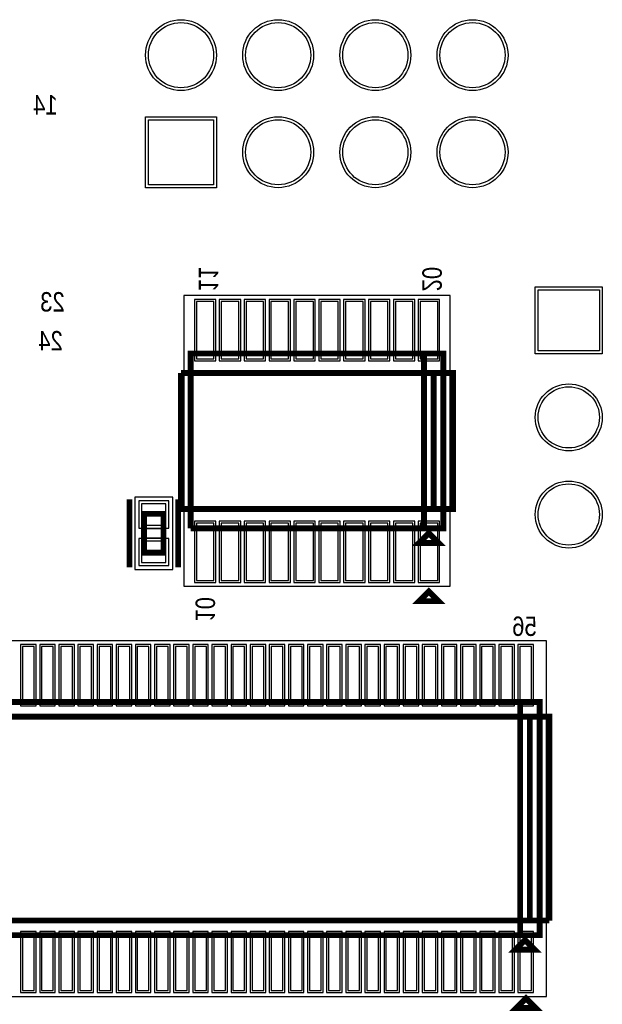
# Model space of a CAD drawing. Extents: x -10 to 137, y -26 to 190.
# Tile 48 of 57: x 91 to 106, y 102 to 128. Entities that reach past the tile are written whole.
import ezdxf

# ---------------------------------------------------------------- set-up
doc = ezdxf.new("R2010")
doc.units = 0
for name, color, linetype in [('PG_ASSEMBLY_BOTTOM', 52, 'CONTINUOUS'), ('PG_DFA_BOUND_BOTTOM', 254, 'CONTINUOUS'), ('PG_PLACE_BOUND_BOTTOM', 73, 'CONTINUOUS'), ('PG_SILKSCREEN_BOTTOM', 2, 'CONTINUOUS'), ('PIN_BOTTOM', 1, 'CONTINUOUS'), ('PIN_PASTEMASK_BOTTOM', 132, 'CONTINUOUS'), ('PIN_SOLDERMASK_BOTTOM', 212, 'CONTINUOUS'), ('VKO_BOTTOM', 173, 'CONTINUOUS')]:
    doc.layers.add(name, color=color, linetype=linetype)

msp = doc.modelspace()

# ---------------------------------------------------------------- linework, layer by layer
at = {"layer": 'PG_ASSEMBLY_BOTTOM', "const_width": 0.1524}
for points in [[(101.091492, 119.398639), (101.091492, 114.826639), (94.995492, 114.826639)], [(94.995492, 114.826639), (94.995492, 119.398639), (101.599492, 119.398639), (101.599492, 114.826639), (101.091492, 114.826639), (101.091492, 119.398639)], [(94.2848, 115.207001), (94.2848, 114.191001), (93.7768, 114.191001), (93.7768, 115.207001), (94.2848, 115.207001)], [(101.472492, 114.445639), (100.964492, 114.445639), (101.218492, 114.699639), (101.472492, 114.445639)], [(103.606092, 110.284852), (103.606092, 104.188852), (89.890092, 104.188852)], [(89.890092, 104.188852), (89.890092, 110.284852), (104.114092, 110.284852), (104.114092, 104.188852), (103.606092, 104.188852), (103.606092, 110.284852)], [(103.987092, 103.807852), (103.479092, 103.807852), (103.733092, 104.061852), (103.987092, 103.807852)]]:
    msp.add_lwpolyline(points, dxfattribs=at)
at = {"layer": 'PG_DFA_BOUND_BOTTOM'}
for points in [[(94.817692, 113.310944), (101.777292, 113.310944), (101.777292, 120.914333), (94.817692, 120.914333)], [(94.5261, 115.6462), (93.5355, 115.6462), (93.5355, 113.751802), (94.5261, 113.751802)], [(89.712292, 102.585159), (104.291892, 102.585159), (104.291892, 111.888544), (89.712292, 111.888544)]]:
    msp.add_lwpolyline(points, close=True, dxfattribs=at)
at = {"layer": 'PG_PLACE_BOUND_BOTTOM'}
for points in [[(94.995492, 114.826639), (101.599492, 114.826639), (101.599492, 119.398639), (94.995492, 119.398639)], [(94.2848, 115.207001), (94.2848, 114.191001), (93.7768, 114.191001), (93.7768, 115.207001)], [(89.890092, 104.188852), (104.114092, 104.188852), (104.114092, 110.284852), (89.890092, 110.284852)]]:
    msp.add_lwpolyline(points, close=True, dxfattribs=at)
at = {"layer": 'PG_SILKSCREEN_BOTTOM', "const_width": 0.1524}
for points in [[(101.345492, 118.890639), (101.345492, 115.334639), (94.741492, 115.334639), (94.741492, 118.890639)], [(94.741492, 118.890639), (101.853492, 118.890639), (101.853492, 115.334639), (101.345492, 115.334639), (101.345492, 118.890639)], [(93.3958, 115.588001), (93.3958, 113.810001)], [(94.6658, 115.588001), (94.6658, 113.810001)], [(101.472492, 112.921639), (100.964492, 112.921639), (101.218492, 113.175639), (101.472492, 112.921639)], [(103.860092, 109.903852), (103.860092, 104.569852), (89.636092, 104.569852), (89.636092, 109.903852), (104.368092, 109.903852), (104.368092, 104.569852)], [(104.368092, 104.569852), (103.860092, 104.569852), (103.860092, 109.903852)], [(104.012492, 102.283852), (103.504492, 102.283852), (103.758492, 102.537852), (104.012492, 102.283852)]]:
    msp.add_lwpolyline(points, dxfattribs=at)
at = {"layer": 'PIN_BOTTOM'}
for points in [[(95.592908, 125.514103), (95.592908, 123.812303), (93.891108, 123.812303), (93.891108, 125.514103)], [(105.6767, 119.4689), (104.0765, 119.4689), (104.0765, 121.0691), (105.6767, 121.0691)], [(95.143897, 119.263333), (95.601097, 119.263333), (95.601097, 120.761933), (95.143897, 120.761933)], [(95.793895, 119.263333), (96.251095, 119.263333), (96.251095, 120.761933), (95.793895, 120.761933)], [(96.443894, 119.263333), (96.901094, 119.263333), (96.901094, 120.761933), (96.443894, 120.761933)], [(97.093893, 119.263333), (97.551093, 119.263333), (97.551093, 120.761933), (97.093893, 120.761933)], [(97.743891, 119.263333), (98.201091, 119.263333), (98.201091, 120.761933), (97.743891, 120.761933)], [(98.39389, 119.263333), (98.85109, 119.263333), (98.85109, 120.761933), (98.39389, 120.761933)], [(99.043889, 119.263333), (99.501089, 119.263333), (99.501089, 120.761933), (99.043889, 120.761933)], [(99.693887, 119.263333), (100.151087, 119.263333), (100.151087, 120.761933), (99.693887, 120.761933)], [(100.343886, 119.263333), (100.801086, 119.263333), (100.801086, 120.761933), (100.343886, 120.761933)], [(100.993885, 119.263333), (101.451085, 119.263333), (101.451085, 120.761933), (100.993885, 120.761933)], [(94.3483, 115.4684), (93.7133, 115.4684), (93.7133, 114.9096), (94.3483, 114.9096)], [(95.143897, 113.463344), (95.601097, 113.463344), (95.601097, 114.961944), (95.143897, 114.961944)], [(95.793895, 113.463344), (96.251095, 113.463344), (96.251095, 114.961944), (95.793895, 114.961944)], [(96.443894, 113.463344), (96.901094, 113.463344), (96.901094, 114.961944), (96.443894, 114.961944)], [(97.093893, 113.463344), (97.551093, 113.463344), (97.551093, 114.961944), (97.093893, 114.961944)], [(97.743891, 113.463344), (98.201091, 113.463344), (98.201091, 114.961944), (97.743891, 114.961944)], [(98.39389, 113.463344), (98.85109, 113.463344), (98.85109, 114.961944), (98.39389, 114.961944)], [(99.043889, 113.463344), (99.501089, 113.463344), (99.501089, 114.961944), (99.043889, 114.961944)], [(99.693887, 113.463344), (100.151087, 113.463344), (100.151087, 114.961944), (99.693887, 114.961944)], [(100.343886, 113.463344), (100.801086, 113.463344), (100.801086, 114.961944), (100.343886, 114.961944)], [(100.993885, 113.463344), (101.451085, 113.463344), (101.451085, 114.961944), (100.993885, 114.961944)], [(94.3483, 114.488402), (93.7133, 114.488402), (93.7133, 113.929602), (94.3483, 113.929602)], [(90.904505, 110.237544), (90.904505, 111.736144), (90.599705, 111.736144), (90.599705, 110.237544)], [(91.404503, 110.237544), (91.404503, 111.736144), (91.099703, 111.736144), (91.099703, 110.237544)], [(91.904502, 110.237544), (91.904502, 111.736144), (91.599702, 111.736144), (91.599702, 110.237544)], [(92.404501, 110.237544), (92.404501, 111.736144), (92.099701, 111.736144), (92.099701, 110.237544)], [(92.9045, 110.237544), (92.9045, 111.736144), (92.5997, 111.736144), (92.5997, 110.237544)], [(93.4045, 110.237544), (93.4045, 111.736144), (93.0997, 111.736144), (93.0997, 110.237544)], [(93.904499, 110.237544), (93.904499, 111.736144), (93.599699, 111.736144), (93.599699, 110.237544)], [(94.404498, 110.237544), (94.404498, 111.736144), (94.099698, 111.736144), (94.099698, 110.237544)], [(94.904496, 110.237544), (94.904496, 111.736144), (94.599696, 111.736144), (94.599696, 110.237544)], [(95.404495, 110.237544), (95.404495, 111.736144), (95.099695, 111.736144), (95.099695, 110.237544)], [(95.904494, 110.237544), (95.904494, 111.736144), (95.599694, 111.736144), (95.599694, 110.237544)], [(96.404493, 110.237544), (96.404493, 111.736144), (96.099693, 111.736144), (96.099693, 110.237544)], [(96.904492, 110.237544), (96.904492, 111.736144), (96.599692, 111.736144), (96.599692, 110.237544)], [(97.404492, 110.237544), (97.404492, 111.736144), (97.099692, 111.736144), (97.099692, 110.237544)], [(97.90449, 110.237544), (97.90449, 111.736144), (97.59969, 111.736144), (97.59969, 110.237544)], [(98.404489, 110.237544), (98.404489, 111.736144), (98.099689, 111.736144), (98.099689, 110.237544)], [(98.904488, 110.237544), (98.904488, 111.736144), (98.599688, 111.736144), (98.599688, 110.237544)], [(99.404488, 110.237544), (99.404488, 111.736144), (99.099688, 111.736144), (99.099688, 110.237544)], [(99.904486, 110.237544), (99.904486, 111.736144), (99.599686, 111.736144), (99.599686, 110.237544)], [(100.404485, 110.237544), (100.404485, 111.736144), (100.099685, 111.736144), (100.099685, 110.237544)], [(100.904485, 110.237544), (100.904485, 111.736144), (100.599685, 111.736144), (100.599685, 110.237544)], [(101.404483, 110.237544), (101.404483, 111.736144), (101.099683, 111.736144), (101.099683, 110.237544)], [(101.904483, 110.237544), (101.904483, 111.736144), (101.599683, 111.736144), (101.599683, 110.237544)], [(102.404482, 110.237544), (102.404482, 111.736144), (102.099682, 111.736144), (102.099682, 110.237544)], [(102.90448, 110.237544), (102.90448, 111.736144), (102.59968, 111.736144), (102.59968, 110.237544)], [(103.404479, 110.237544), (103.404479, 111.736144), (103.099679, 111.736144), (103.099679, 110.237544)], [(103.904479, 110.237544), (103.904479, 111.736144), (103.599679, 111.736144), (103.599679, 110.237544)], [(90.904505, 102.737559), (90.904505, 104.236159), (90.599705, 104.236159), (90.599705, 102.737559)], [(91.404503, 102.737559), (91.404503, 104.236159), (91.099703, 104.236159), (91.099703, 102.737559)], [(91.904502, 102.737559), (91.904502, 104.236159), (91.599702, 104.236159), (91.599702, 102.737559)], [(92.404501, 102.737559), (92.404501, 104.236159), (92.099701, 104.236159), (92.099701, 102.737559)], [(92.9045, 102.737559), (92.9045, 104.236159), (92.5997, 104.236159), (92.5997, 102.737559)], [(93.4045, 102.737559), (93.4045, 104.236159), (93.0997, 104.236159), (93.0997, 102.737559)], [(93.904499, 102.737559), (93.904499, 104.236159), (93.599699, 104.236159), (93.599699, 102.737559)], [(94.404498, 102.737559), (94.404498, 104.236159), (94.099698, 104.236159), (94.099698, 102.737559)], [(94.904496, 102.737559), (94.904496, 104.236159), (94.599696, 104.236159), (94.599696, 102.737559)], [(95.404495, 102.737559), (95.404495, 104.236159), (95.099695, 104.236159), (95.099695, 102.737559)], [(95.904494, 102.737559), (95.904494, 104.236159), (95.599694, 104.236159), (95.599694, 102.737559)], [(96.404493, 102.737559), (96.404493, 104.236159), (96.099693, 104.236159), (96.099693, 102.737559)], [(96.904492, 102.737559), (96.904492, 104.236159), (96.599692, 104.236159), (96.599692, 102.737559)], [(97.404492, 102.737559), (97.404492, 104.236159), (97.099692, 104.236159), (97.099692, 102.737559)], [(97.90449, 102.737559), (97.90449, 104.236159), (97.59969, 104.236159), (97.59969, 102.737559)], [(98.404489, 102.737559), (98.404489, 104.236159), (98.099689, 104.236159), (98.099689, 102.737559)], [(98.904488, 102.737559), (98.904488, 104.236159), (98.599688, 104.236159), (98.599688, 102.737559)], [(99.404488, 102.737559), (99.404488, 104.236159), (99.099688, 104.236159), (99.099688, 102.737559)], [(99.904486, 102.737559), (99.904486, 104.236159), (99.599686, 104.236159), (99.599686, 102.737559)], [(100.404485, 102.737559), (100.404485, 104.236159), (100.099685, 104.236159), (100.099685, 102.737559)], [(100.904485, 102.737559), (100.904485, 104.236159), (100.599685, 104.236159), (100.599685, 102.737559)], [(101.404483, 102.737559), (101.404483, 104.236159), (101.099683, 104.236159), (101.099683, 102.737559)], [(101.904483, 102.737559), (101.904483, 104.236159), (101.599683, 104.236159), (101.599683, 102.737559)], [(102.404482, 102.737559), (102.404482, 104.236159), (102.099682, 104.236159), (102.099682, 102.737559)], [(102.90448, 102.737559), (102.90448, 104.236159), (102.59968, 104.236159), (102.59968, 102.737559)], [(103.404479, 102.737559), (103.404479, 104.236159), (103.099679, 104.236159), (103.099679, 102.737559)], [(103.904479, 102.737559), (103.904479, 104.236159), (103.599679, 104.236159), (103.599679, 102.737559)]]:
    msp.add_lwpolyline(points, close=True, dxfattribs=at)
for centre, radius in [((94.742008, 127.203197), 0.8509), ((97.282003, 127.203197), 0.8509), ((99.821997, 127.203197), 0.8509), ((102.361992, 127.203197), 0.8509), ((97.282003, 124.663203), 0.8509), ((99.821997, 124.663203), 0.8509), ((102.361992, 124.663203), 0.8509), ((104.8766, 117.729), 0.8001), ((104.8766, 115.189), 0.8001)]:
    msp.add_circle(centre, radius, dxfattribs=at)
at = {"layer": 'PIN_PASTEMASK_BOTTOM'}
for points in [[(95.143897, 119.263333), (95.601097, 119.263333), (95.601097, 120.761933), (95.143897, 120.761933)], [(95.793895, 119.263333), (96.251095, 119.263333), (96.251095, 120.761933), (95.793895, 120.761933)], [(96.443894, 119.263333), (96.901094, 119.263333), (96.901094, 120.761933), (96.443894, 120.761933)], [(97.093893, 119.263333), (97.551093, 119.263333), (97.551093, 120.761933), (97.093893, 120.761933)], [(97.743891, 119.263333), (98.201091, 119.263333), (98.201091, 120.761933), (97.743891, 120.761933)], [(98.39389, 119.263333), (98.85109, 119.263333), (98.85109, 120.761933), (98.39389, 120.761933)], [(99.043889, 119.263333), (99.501089, 119.263333), (99.501089, 120.761933), (99.043889, 120.761933)], [(99.693887, 119.263333), (100.151087, 119.263333), (100.151087, 120.761933), (99.693887, 120.761933)], [(100.343886, 119.263333), (100.801086, 119.263333), (100.801086, 120.761933), (100.343886, 120.761933)], [(100.993885, 119.263333), (101.451085, 119.263333), (101.451085, 120.761933), (100.993885, 120.761933)], [(94.3483, 115.4684), (93.7133, 115.4684), (93.7133, 114.9096), (94.3483, 114.9096)], [(95.143897, 113.463344), (95.601097, 113.463344), (95.601097, 114.961944), (95.143897, 114.961944)], [(95.793895, 113.463344), (96.251095, 113.463344), (96.251095, 114.961944), (95.793895, 114.961944)], [(96.443894, 113.463344), (96.901094, 113.463344), (96.901094, 114.961944), (96.443894, 114.961944)], [(97.093893, 113.463344), (97.551093, 113.463344), (97.551093, 114.961944), (97.093893, 114.961944)], [(97.743891, 113.463344), (98.201091, 113.463344), (98.201091, 114.961944), (97.743891, 114.961944)], [(98.39389, 113.463344), (98.85109, 113.463344), (98.85109, 114.961944), (98.39389, 114.961944)], [(99.043889, 113.463344), (99.501089, 113.463344), (99.501089, 114.961944), (99.043889, 114.961944)], [(99.693887, 113.463344), (100.151087, 113.463344), (100.151087, 114.961944), (99.693887, 114.961944)], [(100.343886, 113.463344), (100.801086, 113.463344), (100.801086, 114.961944), (100.343886, 114.961944)], [(100.993885, 113.463344), (101.451085, 113.463344), (101.451085, 114.961944), (100.993885, 114.961944)], [(94.3483, 114.488402), (93.7133, 114.488402), (93.7133, 113.929602), (94.3483, 113.929602)], [(90.904505, 110.237544), (90.904505, 111.736144), (90.599705, 111.736144), (90.599705, 110.237544)], [(91.404503, 110.237544), (91.404503, 111.736144), (91.099703, 111.736144), (91.099703, 110.237544)], [(91.904502, 110.237544), (91.904502, 111.736144), (91.599702, 111.736144), (91.599702, 110.237544)], [(92.404501, 110.237544), (92.404501, 111.736144), (92.099701, 111.736144), (92.099701, 110.237544)], [(92.9045, 110.237544), (92.9045, 111.736144), (92.5997, 111.736144), (92.5997, 110.237544)], [(93.4045, 110.237544), (93.4045, 111.736144), (93.0997, 111.736144), (93.0997, 110.237544)], [(93.904499, 110.237544), (93.904499, 111.736144), (93.599699, 111.736144), (93.599699, 110.237544)], [(94.404498, 110.237544), (94.404498, 111.736144), (94.099698, 111.736144), (94.099698, 110.237544)], [(94.904496, 110.237544), (94.904496, 111.736144), (94.599696, 111.736144), (94.599696, 110.237544)], [(95.404495, 110.237544), (95.404495, 111.736144), (95.099695, 111.736144), (95.099695, 110.237544)], [(95.904494, 110.237544), (95.904494, 111.736144), (95.599694, 111.736144), (95.599694, 110.237544)], [(96.404493, 110.237544), (96.404493, 111.736144), (96.099693, 111.736144), (96.099693, 110.237544)], [(96.904492, 110.237544), (96.904492, 111.736144), (96.599692, 111.736144), (96.599692, 110.237544)], [(97.404492, 110.237544), (97.404492, 111.736144), (97.099692, 111.736144), (97.099692, 110.237544)], [(97.90449, 110.237544), (97.90449, 111.736144), (97.59969, 111.736144), (97.59969, 110.237544)], [(98.404489, 110.237544), (98.404489, 111.736144), (98.099689, 111.736144), (98.099689, 110.237544)], [(98.904488, 110.237544), (98.904488, 111.736144), (98.599688, 111.736144), (98.599688, 110.237544)], [(99.404488, 110.237544), (99.404488, 111.736144), (99.099688, 111.736144), (99.099688, 110.237544)], [(99.904486, 110.237544), (99.904486, 111.736144), (99.599686, 111.736144), (99.599686, 110.237544)], [(100.404485, 110.237544), (100.404485, 111.736144), (100.099685, 111.736144), (100.099685, 110.237544)], [(100.904485, 110.237544), (100.904485, 111.736144), (100.599685, 111.736144), (100.599685, 110.237544)], [(101.404483, 110.237544), (101.404483, 111.736144), (101.099683, 111.736144), (101.099683, 110.237544)], [(101.904483, 110.237544), (101.904483, 111.736144), (101.599683, 111.736144), (101.599683, 110.237544)], [(102.404482, 110.237544), (102.404482, 111.736144), (102.099682, 111.736144), (102.099682, 110.237544)], [(102.90448, 110.237544), (102.90448, 111.736144), (102.59968, 111.736144), (102.59968, 110.237544)], [(103.404479, 110.237544), (103.404479, 111.736144), (103.099679, 111.736144), (103.099679, 110.237544)], [(103.904479, 110.237544), (103.904479, 111.736144), (103.599679, 111.736144), (103.599679, 110.237544)], [(90.904505, 102.737559), (90.904505, 104.236159), (90.599705, 104.236159), (90.599705, 102.737559)], [(91.404503, 102.737559), (91.404503, 104.236159), (91.099703, 104.236159), (91.099703, 102.737559)], [(91.904502, 102.737559), (91.904502, 104.236159), (91.599702, 104.236159), (91.599702, 102.737559)], [(92.404501, 102.737559), (92.404501, 104.236159), (92.099701, 104.236159), (92.099701, 102.737559)], [(92.9045, 102.737559), (92.9045, 104.236159), (92.5997, 104.236159), (92.5997, 102.737559)], [(93.4045, 102.737559), (93.4045, 104.236159), (93.0997, 104.236159), (93.0997, 102.737559)], [(93.904499, 102.737559), (93.904499, 104.236159), (93.599699, 104.236159), (93.599699, 102.737559)], [(94.404498, 102.737559), (94.404498, 104.236159), (94.099698, 104.236159), (94.099698, 102.737559)], [(94.904496, 102.737559), (94.904496, 104.236159), (94.599696, 104.236159), (94.599696, 102.737559)], [(95.404495, 102.737559), (95.404495, 104.236159), (95.099695, 104.236159), (95.099695, 102.737559)], [(95.904494, 102.737559), (95.904494, 104.236159), (95.599694, 104.236159), (95.599694, 102.737559)], [(96.404493, 102.737559), (96.404493, 104.236159), (96.099693, 104.236159), (96.099693, 102.737559)], [(96.904492, 102.737559), (96.904492, 104.236159), (96.599692, 104.236159), (96.599692, 102.737559)], [(97.404492, 102.737559), (97.404492, 104.236159), (97.099692, 104.236159), (97.099692, 102.737559)], [(97.90449, 102.737559), (97.90449, 104.236159), (97.59969, 104.236159), (97.59969, 102.737559)], [(98.404489, 102.737559), (98.404489, 104.236159), (98.099689, 104.236159), (98.099689, 102.737559)], [(98.904488, 102.737559), (98.904488, 104.236159), (98.599688, 104.236159), (98.599688, 102.737559)], [(99.404488, 102.737559), (99.404488, 104.236159), (99.099688, 104.236159), (99.099688, 102.737559)], [(99.904486, 102.737559), (99.904486, 104.236159), (99.599686, 104.236159), (99.599686, 102.737559)], [(100.404485, 102.737559), (100.404485, 104.236159), (100.099685, 104.236159), (100.099685, 102.737559)], [(100.904485, 102.737559), (100.904485, 104.236159), (100.599685, 104.236159), (100.599685, 102.737559)], [(101.404483, 102.737559), (101.404483, 104.236159), (101.099683, 104.236159), (101.099683, 102.737559)], [(101.904483, 102.737559), (101.904483, 104.236159), (101.599683, 104.236159), (101.599683, 102.737559)], [(102.404482, 102.737559), (102.404482, 104.236159), (102.099682, 104.236159), (102.099682, 102.737559)], [(102.90448, 102.737559), (102.90448, 104.236159), (102.59968, 104.236159), (102.59968, 102.737559)], [(103.404479, 102.737559), (103.404479, 104.236159), (103.099679, 104.236159), (103.099679, 102.737559)], [(103.904479, 102.737559), (103.904479, 104.236159), (103.599679, 104.236159), (103.599679, 102.737559)]]:
    msp.add_lwpolyline(points, close=True, dxfattribs=at)
at = {"layer": 'PIN_SOLDERMASK_BOTTOM'}
for points in [[(95.669108, 125.590303), (95.669108, 123.736103), (93.814908, 123.736103), (93.814908, 125.590303)], [(105.7529, 119.3927), (104.0003, 119.3927), (104.0003, 121.1453), (105.7529, 121.1453)], [(95.093097, 119.212533), (95.651897, 119.212533), (95.651897, 120.812733), (95.093097, 120.812733)], [(95.743095, 119.212533), (96.301895, 119.212533), (96.301895, 120.812733), (95.743095, 120.812733)], [(96.393094, 119.212533), (96.951894, 119.212533), (96.951894, 120.812733), (96.393094, 120.812733)], [(97.043093, 119.212533), (97.601893, 119.212533), (97.601893, 120.812733), (97.043093, 120.812733)], [(97.693091, 119.212533), (98.251891, 119.212533), (98.251891, 120.812733), (97.693091, 120.812733)], [(98.34309, 119.212533), (98.90189, 119.212533), (98.90189, 120.812733), (98.34309, 120.812733)], [(98.993089, 119.212533), (99.551889, 119.212533), (99.551889, 120.812733), (98.993089, 120.812733)], [(99.643087, 119.212533), (100.201887, 119.212533), (100.201887, 120.812733), (99.643087, 120.812733)], [(100.293086, 119.212533), (100.851886, 119.212533), (100.851886, 120.812733), (100.293086, 120.812733)], [(100.943085, 119.212533), (101.501885, 119.212533), (101.501885, 120.812733), (100.943085, 120.812733)], [(94.4245, 115.5446), (93.6371, 115.5446), (93.6371, 114.8334), (94.4245, 114.8334)], [(95.093097, 113.412544), (95.651897, 113.412544), (95.651897, 115.012744), (95.093097, 115.012744)], [(95.743095, 113.412544), (96.301895, 113.412544), (96.301895, 115.012744), (95.743095, 115.012744)], [(96.393094, 113.412544), (96.951894, 113.412544), (96.951894, 115.012744), (96.393094, 115.012744)], [(97.043093, 113.412544), (97.601893, 113.412544), (97.601893, 115.012744), (97.043093, 115.012744)], [(97.693091, 113.412544), (98.251891, 113.412544), (98.251891, 115.012744), (97.693091, 115.012744)], [(98.34309, 113.412544), (98.90189, 113.412544), (98.90189, 115.012744), (98.34309, 115.012744)], [(98.993089, 113.412544), (99.551889, 113.412544), (99.551889, 115.012744), (98.993089, 115.012744)], [(99.643087, 113.412544), (100.201887, 113.412544), (100.201887, 115.012744), (99.643087, 115.012744)], [(100.293086, 113.412544), (100.851886, 113.412544), (100.851886, 115.012744), (100.293086, 115.012744)], [(100.943085, 113.412544), (101.501885, 113.412544), (101.501885, 115.012744), (100.943085, 115.012744)], [(94.4245, 114.564602), (93.6371, 114.564602), (93.6371, 113.853402), (94.4245, 113.853402)], [(90.955304, 110.186744), (90.955304, 111.786944), (90.548904, 111.786944), (90.548904, 110.186744)], [(91.455303, 110.186744), (91.455303, 111.786944), (91.048903, 111.786944), (91.048903, 110.186744)], [(91.955302, 110.186744), (91.955302, 111.786944), (91.548902, 111.786944), (91.548902, 110.186744)], [(92.455301, 110.186744), (92.455301, 111.786944), (92.048901, 111.786944), (92.048901, 110.186744)], [(92.9553, 110.186744), (92.9553, 111.786944), (92.5489, 111.786944), (92.5489, 110.186744)], [(93.455299, 110.186744), (93.455299, 111.786944), (93.0489, 111.786944), (93.0489, 110.186744)], [(93.955298, 110.186744), (93.955298, 111.786944), (93.548898, 111.786944), (93.548898, 110.186744)], [(94.455298, 110.186744), (94.455298, 111.786944), (94.048897, 111.786944), (94.048897, 110.186744)], [(94.955297, 110.186744), (94.955297, 111.786944), (94.548896, 111.786944), (94.548896, 110.186744)], [(95.455295, 110.186744), (95.455295, 111.786944), (95.048896, 111.786944), (95.048896, 110.186744)], [(95.955294, 110.186744), (95.955294, 111.786944), (95.548894, 111.786944), (95.548894, 110.186744)], [(96.455293, 110.186744), (96.455293, 111.786944), (96.048893, 111.786944), (96.048893, 110.186744)], [(96.955292, 110.186744), (96.955292, 111.786944), (96.548892, 111.786944), (96.548892, 110.186744)], [(97.455292, 110.186744), (97.455292, 111.786944), (97.048891, 111.786944), (97.048891, 110.186744)], [(97.955291, 110.186744), (97.955291, 111.786944), (97.54889, 111.786944), (97.54889, 110.186744)], [(98.455289, 110.186744), (98.455289, 111.786944), (98.04889, 111.786944), (98.04889, 110.186744)], [(98.955288, 110.186744), (98.955288, 111.786944), (98.548889, 111.786944), (98.548889, 110.186744)], [(99.455287, 110.186744), (99.455287, 111.786944), (99.048887, 111.786944), (99.048887, 110.186744)], [(99.955287, 110.186744), (99.955287, 111.786944), (99.548886, 111.786944), (99.548886, 110.186744)], [(100.455285, 110.186744), (100.455285, 111.786944), (100.048886, 111.786944), (100.048886, 110.186744)], [(100.955284, 110.186744), (100.955284, 111.786944), (100.548884, 111.786944), (100.548884, 110.186744)], [(101.455283, 110.186744), (101.455283, 111.786944), (101.048883, 111.786944), (101.048883, 110.186744)], [(101.955283, 110.186744), (101.955283, 111.786944), (101.548883, 111.786944), (101.548883, 110.186744)], [(102.455282, 110.186744), (102.455282, 111.786944), (102.048881, 111.786944), (102.048881, 110.186744)], [(102.955281, 110.186744), (102.955281, 111.786944), (102.548881, 111.786944), (102.548881, 110.186744)], [(103.45528, 110.186744), (103.45528, 111.786944), (103.04888, 111.786944), (103.04888, 110.186744)], [(103.955278, 110.186744), (103.955278, 111.786944), (103.548879, 111.786944), (103.548879, 110.186744)], [(90.955304, 102.686759), (90.955304, 104.286959), (90.548904, 104.286959), (90.548904, 102.686759)], [(91.455303, 102.686759), (91.455303, 104.286959), (91.048903, 104.286959), (91.048903, 102.686759)], [(91.955302, 102.686759), (91.955302, 104.286959), (91.548902, 104.286959), (91.548902, 102.686759)], [(92.455301, 102.686759), (92.455301, 104.286959), (92.048901, 104.286959), (92.048901, 102.686759)], [(92.9553, 102.686759), (92.9553, 104.286959), (92.5489, 104.286959), (92.5489, 102.686759)], [(93.455299, 102.686759), (93.455299, 104.286959), (93.0489, 104.286959), (93.0489, 102.686759)], [(93.955298, 102.686759), (93.955298, 104.286959), (93.548898, 104.286959), (93.548898, 102.686759)], [(94.455298, 102.686759), (94.455298, 104.286959), (94.048897, 104.286959), (94.048897, 102.686759)], [(94.955297, 102.686759), (94.955297, 104.286959), (94.548896, 104.286959), (94.548896, 102.686759)], [(95.455295, 102.686759), (95.455295, 104.286959), (95.048896, 104.286959), (95.048896, 102.686759)], [(95.955294, 102.686759), (95.955294, 104.286959), (95.548894, 104.286959), (95.548894, 102.686759)], [(96.455293, 102.686759), (96.455293, 104.286959), (96.048893, 104.286959), (96.048893, 102.686759)], [(96.955292, 102.686759), (96.955292, 104.286959), (96.548892, 104.286959), (96.548892, 102.686759)], [(97.455292, 102.686759), (97.455292, 104.286959), (97.048891, 104.286959), (97.048891, 102.686759)], [(97.955291, 102.686759), (97.955291, 104.286959), (97.54889, 104.286959), (97.54889, 102.686759)], [(98.455289, 102.686759), (98.455289, 104.286959), (98.04889, 104.286959), (98.04889, 102.686759)], [(98.955288, 102.686759), (98.955288, 104.286959), (98.548889, 104.286959), (98.548889, 102.686759)], [(99.455287, 102.686759), (99.455287, 104.286959), (99.048887, 104.286959), (99.048887, 102.686759)], [(99.955287, 102.686759), (99.955287, 104.286959), (99.548886, 104.286959), (99.548886, 102.686759)], [(100.455285, 102.686759), (100.455285, 104.286959), (100.048886, 104.286959), (100.048886, 102.686759)], [(100.955284, 102.686759), (100.955284, 104.286959), (100.548884, 104.286959), (100.548884, 102.686759)], [(101.455283, 102.686759), (101.455283, 104.286959), (101.048883, 104.286959), (101.048883, 102.686759)], [(101.955283, 102.686759), (101.955283, 104.286959), (101.548883, 104.286959), (101.548883, 102.686759)], [(102.455282, 102.686759), (102.455282, 104.286959), (102.048881, 104.286959), (102.048881, 102.686759)], [(102.955281, 102.686759), (102.955281, 104.286959), (102.548881, 104.286959), (102.548881, 102.686759)], [(103.45528, 102.686759), (103.45528, 104.286959), (103.04888, 104.286959), (103.04888, 102.686759)], [(103.955278, 102.686759), (103.955278, 104.286959), (103.548879, 104.286959), (103.548879, 102.686759)]]:
    msp.add_lwpolyline(points, close=True, dxfattribs=at)
for centre, radius in [((94.742008, 127.203197), 0.9271), ((97.282003, 127.203197), 0.9271), ((99.821997, 127.203197), 0.9271), ((102.361992, 127.203197), 0.9271), ((97.282003, 124.663203), 0.9271), ((99.821997, 124.663203), 0.9271), ((102.361992, 124.663203), 0.9271), ((104.8766, 117.729), 0.8763), ((104.8766, 115.189), 0.8763)]:
    msp.add_circle(centre, radius, dxfattribs=at)
at = {"layer": 'VKO_BOTTOM'}
msp.add_lwpolyline([(93.7768, 114.826001), (94.2848, 114.826001), (94.2848, 114.572001), (93.7768, 114.572001)], close=True, dxfattribs=at)

# ---------------------------------------------------------------- texts
at = {"layer": 'PG_SILKSCREEN_BOTTOM', "text_generation_flag": 2, "width": 0.85}
for s, p in [('14', (91.517978, 125.64872)), ('23', (91.70416, 120.498108)), ('24', (91.65463, 119.48033)), ('56', (104.040348, 112.013492))]:
    msp.add_text(s, height=0.508, dxfattribs=at).set_placement(p)
for s, p in [('11', (95.207158, 121.024239)), ('20', (101.049158, 121.024239)), ('10', (95.122492, 112.388239))]:
    msp.add_text(s, height=0.508, rotation=270, dxfattribs=at).set_placement(p)

doc.saveas('drawing.dxf')
